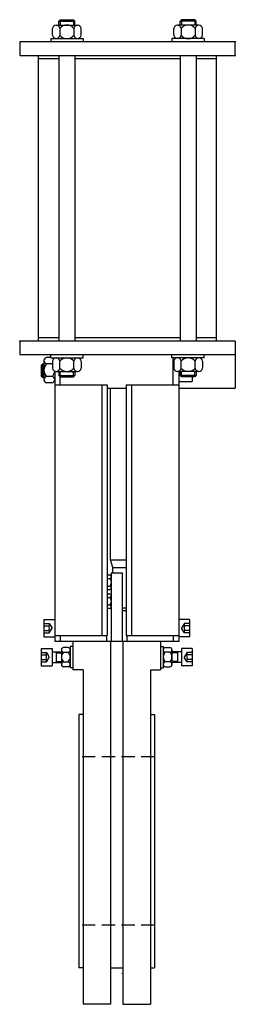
# Model space of a CAD drawing. Extents: x 13 to 173, y 2 to 732.
import ezdxf

# ---------------------------------------------------------------- set-up
doc = ezdxf.new("R2010")
doc.units = 0
doc.header["$LTSCALE"] = 15
doc.header["$MEASUREMENT"] = 0
doc.linetypes.add('TRAZOS', pattern=[0.75, 0.5, -0.25])
doc.layers.add('CYL_XDN125', color=7, linetype='CONTINUOUS')

msp = doc.modelspace()

# ---------------------------------------------------------------- linework, layer by layer
at = {"layer": 'CYL_XDN125'}
for p, q in [((42.41, 731.31), (43.41, 732.31)), ((42.41, 731.31), (54.41, 731.31)), ((42.41, 728.31), (42.41, 731.31)), ((43.41, 732.31), (53.41, 732.31)), ((43.41, 732.31), (43.41, 728.31)), ((53.41, 732.31), (53.41, 728.31)), ((53.41, 732.31), (54.41, 731.31)), ((54.41, 728.31), (54.41, 731.31)), ((133.41, 732.31), (132.41, 731.31)), ((144.41, 731.31), (132.41, 731.31)), ((132.41, 728.31), (132.41, 731.31)), ((143.41, 732.31), (133.41, 732.31)), ((133.41, 732.31), (133.41, 728.31)), ((143.41, 732.31), (143.41, 728.31)), ((144.41, 731.31), (143.41, 732.31)), ((144.41, 728.31), (144.41, 731.31)), ((37.86, 720.81), (37.86, 725.81)), ((40.5, 728.31), (56.33, 728.31)), ((43.14, 725.81), (43.14, 720.81)), ((53.69, 725.81), (53.69, 720.81)), ((58.96, 720.81), (58.96, 725.81)), ((127.86, 720.81), (127.86, 725.81)), ((146.33, 728.31), (130.5, 728.31)), ((133.14, 725.81), (133.14, 720.81)), ((143.69, 725.81), (143.69, 720.81)), ((148.96, 720.81), (148.96, 725.81)), ((36.41, 718.31), (60.41, 718.31)), ((36.41, 718.31), (36.41, 715.81)), ((60.41, 718.31), (60.41, 715.81)), ((150.41, 718.31), (126.41, 718.31)), ((126.41, 718.31), (126.41, 715.81)), ((150.41, 718.31), (150.41, 715.81)), ((173.41, 715.81), (13.41, 715.81)), ((13.41, 715.81), (13.41, 705.81)), ((173.41, 705.81), (173.41, 715.81)), ((13.41, 705.81), (173.41, 705.81)), ((27.41, 493.81), (27.41, 705.81)), ((42.41, 703.31), (27.41, 703.31)), ((42.41, 705.81), (42.41, 493.81)), ((54.41, 705.81), (54.41, 493.81)), ((132.41, 703.31), (54.41, 703.31)), ((132.41, 705.81), (132.41, 493.81)), ((144.41, 705.81), (144.41, 493.81)), ((159.41, 703.31), (144.41, 703.31)), ((159.41, 493.81), (159.41, 705.81)), ((173.41, 493.81), (13.41, 493.81)), ((13.41, 493.81), (13.41, 483.81)), ((42.41, 496.31), (27.41, 496.31)), ((132.41, 496.31), (54.41, 496.31)), ((159.41, 496.31), (144.41, 496.31)), ((173.41, 493.81), (173.41, 458.81)), ((13.41, 483.81), (173.41, 483.81)), ((36.41, 481.31), (36.41, 483.81)), ((60.41, 481.31), (60.41, 483.81)), ((126.41, 481.31), (126.41, 483.81)), ((150.41, 481.31), (150.41, 483.81)), ((30.41, 476.81), (29.41, 475.81)), ((31.41, 475.81), (29.41, 475.81)), ((29.41, 475.81), (29.41, 467.81)), ((31.41, 476.81), (30.41, 476.81)), ((30.41, 476.81), (30.41, 466.81)), ((31.41, 479.35), (31.41, 465.17)), ((36.41, 481.71), (33.41, 481.71)), ((37.41, 476.99), (33.41, 476.99)), ((36.41, 481.31), (60.41, 481.31)), ((37.86, 478.81), (37.86, 473.81)), ((43.14, 473.81), (43.14, 478.81)), ((53.69, 473.81), (53.69, 478.81)), ((58.96, 478.81), (58.96, 473.81)), ((150.41, 481.31), (126.41, 481.31)), ((127.41, 461.3), (127.41, 481.31)), ((127.86, 478.81), (127.86, 473.81)), ((133.14, 473.81), (133.14, 478.81)), ((143.69, 473.81), (143.69, 478.81)), ((148.96, 478.81), (148.96, 473.81)), ((31.41, 467.81), (29.41, 467.81)), ((29.41, 467.81), (30.41, 466.81)), ((39.41, 471.55), (39.41, 270.81)), ((40.5, 471.31), (56.33, 471.31)), ((42.41, 471.31), (42.41, 468.31)), ((42.41, 468.31), (54.41, 468.31)), ((42.41, 468.31), (43.41, 467.31)), ((43.41, 461.3), (43.41, 471.31)), ((53.41, 467.31), (53.41, 471.31)), ((53.41, 467.31), (54.41, 468.31)), ((54.41, 471.31), (54.41, 468.31)), ((146.33, 471.31), (130.5, 471.31)), ((131.41, 471.31), (131.41, 270.81)), ((132.41, 471.31), (132.41, 468.31)), ((144.41, 468.31), (132.41, 468.31)), ((133.41, 467.31), (132.41, 468.31)), ((133.41, 467.31), (133.41, 471.31)), ((143.41, 467.31), (143.41, 471.31)), ((144.41, 468.31), (143.41, 467.31)), ((144.41, 471.31), (144.41, 468.31)), ((31.41, 466.81), (30.41, 466.81)), ((37.41, 467.54), (33.41, 467.54)), ((37.41, 462.81), (33.41, 462.81)), ((39.41, 461.3), (78.41, 461.3)), ((43.41, 467.31), (53.41, 467.31)), ((74.41, 461.3), (74.41, 275.3)), ((78.41, 461.3), (78.41, 275.3)), ((92.41, 461.3), (92.41, 275.3)), ((92.41, 461.3), (131.41, 461.3)), ((96.41, 461.3), (96.41, 275.3)), ((131.41, 463.81), (141.41, 463.81)), ((143.41, 467.31), (133.41, 467.31)), ((141.41, 467.31), (141.41, 463.81)), ((78.41, 458.81), (92.41, 458.81)), ((80.91, 331.41), (80.91, 458.81)), ((131.41, 458.81), (173.41, 458.81)), ((80.91, 331.41), (92.41, 331.41)), ((82.41, 325.81), (80.91, 331.41)), ((81.41, 321.81), (89.41, 321.81)), ((81.41, 321.81), (81.41, 270.81)), ((82.41, 321.81), (82.41, 325.81)), ((82.41, 325.81), (92.41, 325.81)), ((89.41, 321.81), (89.41, 270.81)), ((78.41, 320.34), (80.16, 320.34)), ((78.41, 317.57), (80.16, 317.57)), ((81.41, 319.81), (81.41, 309.81)), ((81.41, 318.96), (81.41, 310.67)), ((78.41, 312.05), (80.16, 312.05)), ((80.16, 309.29), (78.41, 309.29)), ((78.41, 306.34), (80.16, 306.34)), ((78.41, 303.57), (80.16, 303.57)), ((81.41, 305.81), (81.41, 295.81)), ((81.41, 304.96), (81.41, 296.67)), ((78.41, 298.05), (80.16, 298.05)), ((80.16, 295.29), (78.41, 295.29)), ((89.41, 295.81), (92.41, 295.81)), ((89.41, 293.81), (92.41, 293.81)), ((31.41, 287.31), (39.41, 287.31)), ((31.41, 287.31), (31.41, 274.31)), ((139.41, 287.31), (131.41, 287.31)), ((139.41, 287.31), (139.41, 274.31)), ((31.41, 284.24), (35.27, 284.24)), ((31.41, 282.53), (35.16, 282.53)), ((31.41, 279.1), (35.16, 279.1)), ((35.49, 284.12), (37.39, 280.81)), ((35.49, 277.51), (37.39, 280.81)), ((135.34, 284.12), (133.43, 280.81)), ((135.34, 277.51), (133.43, 280.81)), ((139.41, 284.24), (135.56, 284.24)), ((139.41, 282.53), (135.66, 282.53)), ((139.41, 279.1), (135.66, 279.1)), ((31.41, 277.38), (35.27, 277.38)), ((31.41, 274.31), (39.41, 274.31)), ((39.41, 275.3), (78.41, 275.3)), ((131.41, 270.81), (39.41, 270.81)), ((43.41, 275.3), (43.41, 270.81)), ((52.91, 270.81), (52.91, 249.81)), ((77.91, 275.3), (77.91, 270.81)), ((80.91, 270.81), (80.91, 1.69)), ((89.91, 270.81), (89.91, 1.69)), ((92.41, 275.3), (131.41, 275.3)), ((92.91, 275.3), (92.91, 270.81)), ((117.91, 270.81), (117.91, 249.81)), ((127.41, 275.3), (127.41, 270.81)), ((139.41, 274.31), (131.41, 274.31)), ((139.41, 277.38), (135.56, 277.38)), ((29.41, 265.81), (37.41, 265.81)), ((29.41, 265.81), (29.41, 252.81)), ((37.41, 265.81), (37.41, 252.81)), ((37.41, 263.31), (44.41, 263.31)), ((40.41, 263.31), (40.41, 255.31)), ((44.41, 264.7), (44.41, 253.92)), ((49.29, 266.5), (46.04, 266.5)), ((50.91, 267.31), (50.91, 251.31)), ((52.91, 267.31), (50.91, 267.31)), ((50.91, 264.7), (50.91, 253.92)), ((117.91, 267.31), (119.91, 267.31)), ((119.91, 267.31), (119.91, 251.31)), ((119.91, 264.7), (119.91, 253.92)), ((121.54, 266.5), (124.79, 266.5)), ((126.41, 264.7), (126.41, 253.92)), ((133.41, 263.31), (126.41, 263.31)), ((130.41, 263.31), (130.41, 255.31)), ((141.41, 265.81), (133.41, 265.81)), ((133.41, 265.81), (133.41, 252.81)), ((141.41, 265.81), (141.41, 252.81)), ((29.41, 262.74), (33.27, 262.74)), ((29.41, 261.03), (33.16, 261.03)), ((29.41, 257.6), (33.16, 257.6)), ((29.41, 255.88), (33.27, 255.88)), ((33.49, 262.62), (35.39, 259.31)), ((33.49, 256.01), (35.39, 259.31)), ((40.41, 262.56), (44.41, 262.56)), ((40.41, 256.06), (44.41, 256.06)), ((46.04, 262.91), (49.29, 262.91)), ((46.04, 255.72), (49.29, 255.72)), ((124.79, 262.91), (121.54, 262.91)), ((124.79, 255.72), (121.54, 255.72)), ((130.41, 262.56), (126.41, 262.56)), ((130.41, 256.06), (126.41, 256.06)), ((137.34, 262.62), (135.43, 259.31)), ((137.34, 256.01), (135.43, 259.31)), ((141.41, 262.74), (137.56, 262.74)), ((141.41, 255.88), (137.56, 255.88)), ((141.41, 261.03), (137.66, 261.03)), ((141.41, 257.6), (137.66, 257.6)), ((29.41, 252.81), (37.41, 252.81)), ((37.41, 255.31), (44.41, 255.31)), ((49.29, 252.12), (46.04, 252.12)), ((52.91, 251.31), (50.91, 251.31)), ((60.41, 249.81), (52.91, 249.81)), ((60.41, 249.81), (60.41, 1.69)), ((110.41, 249.81), (110.41, 1.69)), ((110.41, 249.81), (117.91, 249.81)), ((117.91, 251.31), (119.91, 251.31)), ((121.54, 252.12), (124.79, 252.12)), ((133.41, 255.31), (126.41, 255.31)), ((141.41, 252.81), (133.41, 252.81)), ((57.41, 216.81), (57.41, 28.81)), ((60.41, 216.81), (57.41, 216.81)), ((110.41, 216.81), (113.41, 216.81)), ((113.41, 216.81), (113.41, 28.81)), ((60.41, 28.81), (57.41, 28.81)), ((80.91, 28.81), (89.91, 28.81)), ((89.47, 24.4), (89.41, 24.46)), ((110.41, 28.81), (113.41, 28.81)), ((80.91, 1.69), (60.41, 1.69)), ((89.91, 1.69), (110.41, 1.69))]:
    msp.add_line(p, q, dxfattribs=at)
at = {"layer": 'CYL_XDN125', "linetype": 'TRAZOS', "ltscale": 1.3}
for p, q in [((113.41, 185.31), (57.41, 185.31)), ((113.41, 60.31), (57.41, 60.31))]:
    msp.add_line(p, q, dxfattribs=at)
at = {"layer": 'CYL_XDN125'}
for centre, radius, start, end in [((40.5, 725.67), 2.64, 3.0662, 176.9338), ((48.41, 721.5), 6.82, 39.2843, 140.7157), ((56.33, 725.67), 2.64, 3.0662, 176.9338), ((130.5, 725.67), 2.64, 3.0662, 176.9338), ((138.41, 721.5), 6.82, 39.2843, 140.7157), ((146.33, 725.67), 2.64, 3.0662, 176.9338), ((40.5, 720.95), 2.64, 183.0662, 356.9338), ((48.41, 725.13), 6.82, 219.2843, 320.7157), ((56.33, 720.95), 2.64, 183.0662, 356.9338), ((130.5, 720.95), 2.64, 183.0662, 356.9338), ((138.41, 725.13), 6.82, 219.2843, 320.7157), ((146.33, 720.95), 2.64, 183.0662, 356.9338), ((33.81, 479.35), 2.4, 99.50011, 260.49989), ((37.99, 472.26), 6.58, 134.11602, 225.88398), ((37.02, 479.35), 2.4, 279.50011, 290.66561), ((32.83, 472.26), 6.58, 40.13853, 45.88398), ((40.5, 478.67), 2.64, 3.0662, 176.9338), ((48.41, 474.5), 6.82, 39.2843, 140.7157), ((56.33, 478.67), 2.64, 3.0662, 176.9338), ((130.5, 478.67), 2.64, 3.0662, 176.9338), ((138.41, 474.5), 6.82, 39.2843, 140.7157), ((146.33, 478.67), 2.64, 3.0662, 176.9338), ((32.83, 472.26), 6.58, 314.11602, 353.90432), ((40.5, 473.95), 2.64, 183.0662, 356.9338), ((48.41, 478.13), 6.82, 219.2843, 320.7157), ((56.33, 473.95), 2.64, 183.0662, 356.9338), ((130.5, 473.95), 2.64, 183.0662, 356.9338), ((138.41, 478.13), 6.82, 219.2843, 320.7157), ((146.33, 473.95), 2.64, 183.0662, 356.9338), ((33.81, 465.17), 2.4, 99.50011, 260.49989), ((37.02, 465.17), 2.4, 279.50011, 80.49989), ((80.02, 318.96), 1.39, 275.71123, 84.28877), ((77.74, 314.81), 3.68, 311.30757, 48.69243), ((80.02, 310.67), 1.39, 275.71123, 84.28877), ((80.02, 304.96), 1.39, 275.71123, 84.28877), ((77.74, 300.81), 3.68, 311.30757, 48.69243), ((80.02, 296.67), 1.39, 275.71123, 84.28877), ((33.82, 283.38), 1.6, 327.49242, 32.50758), ((29.41, 280.81), 6.01, 343.41253, 16.58747), ((33.82, 278.24), 1.6, 327.49242, 32.50758), ((35.27, 283.99), 0.25, 30, 90), ((135.56, 283.99), 0.25, 90, 150), ((137.01, 283.38), 1.6, 147.49242, 212.50758), ((141.42, 280.81), 6.01, 163.41253, 196.58747), ((137.01, 278.24), 1.6, 147.49242, 212.50758), ((35.27, 277.63), 0.25, 270, 330), ((135.56, 277.63), 0.25, 210, 270), ((46.22, 264.7), 1.81, 95.77073, 264.22927), ((49.11, 264.7), 1.81, 275.77073, 84.22927), ((121.72, 264.7), 1.81, 95.77073, 264.22927), ((124.61, 264.7), 1.81, 275.77073, 84.22927), ((31.82, 261.88), 1.6, 327.49242, 32.50758), ((27.41, 259.31), 6.01, 343.41253, 16.58747), ((31.82, 256.74), 1.6, 327.49242, 32.50758), ((33.27, 262.49), 0.25, 30, 90), ((33.27, 256.13), 0.25, 270, 330), ((49.2, 259.31), 4.79, 131.35248, 228.64752), ((46.22, 253.92), 1.81, 95.77073, 264.22927), ((46.12, 259.31), 4.79, 311.35248, 48.64752), ((49.11, 253.92), 1.81, 275.77073, 84.22927), ((124.7, 259.31), 4.79, 131.35248, 228.64752), ((121.72, 253.92), 1.81, 95.77073, 264.22927), ((121.62, 259.31), 4.79, 311.35248, 48.64752), ((124.61, 253.92), 1.81, 275.77073, 84.22927), ((137.56, 262.49), 0.25, 90, 150), ((137.56, 256.13), 0.25, 210, 270), ((139.01, 261.88), 1.6, 147.49242, 212.50758), ((143.42, 259.31), 6.01, 163.41253, 196.58747), ((139.01, 256.74), 1.6, 147.49242, 212.50758)]:
    msp.add_arc(centre, radius, start, end, dxfattribs=at)
for p in [(173.41, 715.81), (173.41, 715.81), (173.41, 705.81), (13.41, 493.81)]:
    msp.add_point(p, dxfattribs=at)

doc.saveas('drawing.dxf')
